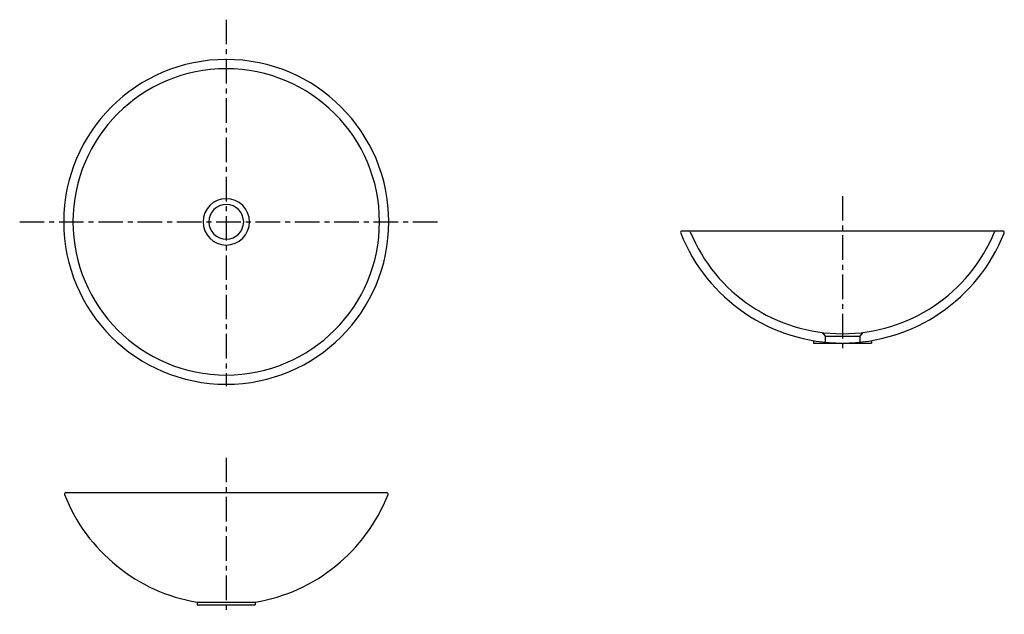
# Model space of a CAD drawing. Header units: millimetres. Extents: x -267 to 1005, y -507 to 261.
import ezdxf

# ---------------------------------------------------------------- set-up
doc = ezdxf.new("R2010")
doc.units = ezdxf.units.MM
doc.linetypes.add('CENTER', pattern=[50.8, 31.75, -6.35, 6.35, -6.35])

msp = doc.modelspace()

# ---------------------------------------------------------------- linework, layer by layer
at = {"color": 7, "linetype": 'CENTER'}
for p, q in [((0, 261.470753), (0, -212.454238)), ((796.019397, 33.442255), (796.019397, -169.114184)), ((-266.845876, 0), (275.152383, 0)), ((0, -304.910379), (0, -507.466819))]:
    msp.add_line(p, q, dxfattribs=at)
at = {"color": 7, "linetype": 'CONTINUOUS'}
for p, q in [((588.936205, -11.647366), (1003.102588, -11.647366)), ((769.631558, -143.003143), (773.519397, -147.647366)), ((773.519397, -147.647366), (818.519397, -147.647366)), ((773.519397, -147.647366), (773.519397, -156.647366)), ((822.407236, -143.003143), (818.519397, -147.647366)), ((818.519397, -147.647366), (818.519397, -156.647366)), ((758.519397, -153.494231), (758.519397, -156.647366)), ((758.519397, -156.647366), (833.519397, -156.647366)), ((833.519397, -153.494231), (833.519397, -156.647366)), ((-207.083192, -350), (207.083192, -350)), ((-37.5, -491.846866), (-37.5, -495)), ((-37.5, -491.846866), (37.5, -491.846866)), ((-37.5, -495), (37.5, -495)), ((37.5, -491.846866), (37.5, -495))]:
    msp.add_line(p, q, dxfattribs=at)
for centre, radius, start, end in [((0, 0), 210, 0, 359.99999), ((0, 0), 198, 0, 359.99999), ((0, 0), 30, 0, 359.99999), ((0, 0), 22.5, 0, 359.99999), ((588.936205, -13.647366), 2, 89.999997, 201.49921), ((597.559464, -13.647366), 2, 22.343139, 89.999997), ((994.479329, -13.647366), 2, 89.999997, 157.656856), ((1003.102588, -13.647366), 2, -21.499215, 89.999997), ((796.019397, 67.9216), 224.568966, -158.50078, -89.999997), ((796.019397, 67.9216), 212.568966, -157.656856, -22.343139), ((796.019397, 67.9216), 224.568966, -89.999997, -21.499215), ((-207.083192, -352), 2, 89.999997, 201.49921), ((0, -270.431034), 224.568966, -158.50078, -99.612655), ((0, -270.431034), 224.568966, -80.38734, -21.499215), ((207.083192, -352), 2, -21.499215, 89.999997)]:
    msp.add_arc(centre, radius, start, end, dxfattribs=at)

doc.saveas('drawing.dxf')
